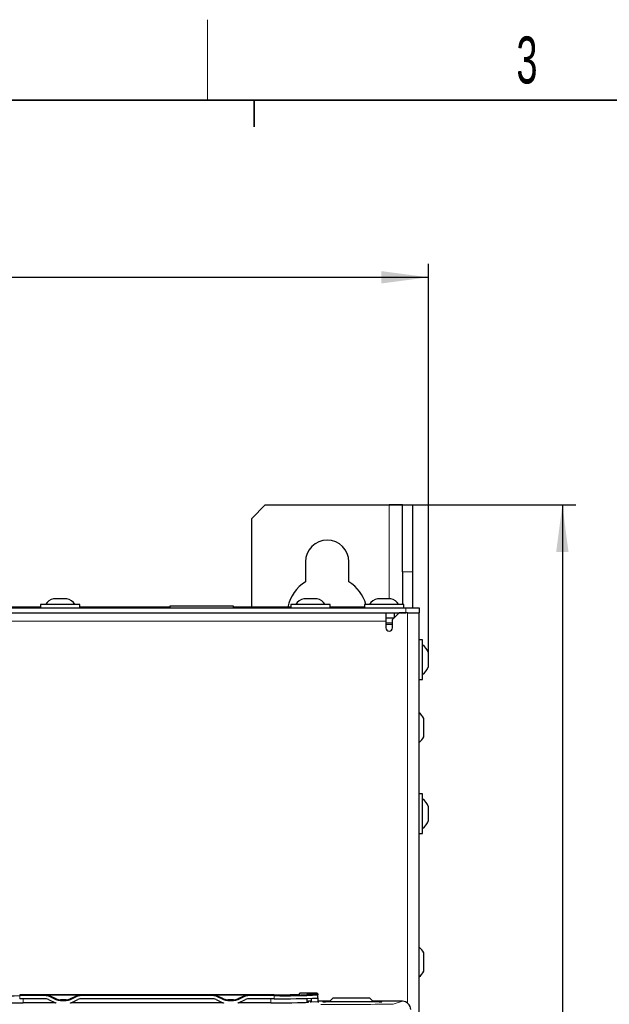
# Paper-space layout 'Blatt3' of a CAD drawing. Header units: millimetres. Extents: x 5 to 418, y 2 to 292.
# Tile 45 of 50: x 107 to 151, y 215 to 288. Entities that reach past the tile are written whole.
import ezdxf

# ---------------------------------------------------------------- set-up
doc = ezdxf.new("R2010")
doc.units = ezdxf.units.MM
doc.layers.add('SLD-0', color=7, linetype='Continuous')
doc.styles.add('SLDTEXTSTYLE1', font='TXT', dxfattribs={"width": 0.605})
doc.dimstyles.new('SLDDIMSTYLE0', dxfattribs={"dimtxt": 3.081982, "dimasz": 3.5, "dimexe": 0, "dimexo": 0.0625, "dimgap": 0.770496, "dimtad": 1, "dimdec": 1, "dimlfac": 4, "dimrnd": 1e-09, "dimzin": 12, "dimdsep": 46, "dimtxsty": 'SLDTEXTSTYLE1', "dimsah": 1, "dimcen": 0.09, "dimadec": 0, "dimazin": 3, "dimtfac": 1, "dimtofl": 0, "dimtmove": 0, "dimatfit": 3, "dimfxl": 1, "dimfrac": 2, "dimtolj": 1, "dimtzin": 12, "dimarcsym": 0})
doc.dimstyles.new('SLDDIMSTYLE1', dxfattribs={"dimtxt": 3.5, "dimasz": 3.5, "dimexe": 0, "dimexo": 0.0625, "dimgap": 0.875, "dimtad": 1, "dimdec": 1, "dimlfac": 4, "dimrnd": 1e-09, "dimzin": 12, "dimdsep": 46, "dimtxsty": 'SLDTEXTSTYLE1', "dimsah": 1, "dimcen": 0.09, "dimadec": 0, "dimazin": 3, "dimtfac": 1, "dimtofl": 0, "dimtmove": 0, "dimatfit": 3, "dimfxl": 1, "dimfrac": 2, "dimtolj": 1, "dimtzin": 12, "dimarcsym": 0})

# ---------------------------------------------------------------- blocks, each defined once
blk = doc.blocks.new('_D_13')
at = {"layer": 'SLD-0'}
for p, q in [((54.142, 241.215), (54.142, 270.265)), ((137.992, 241.215), (137.992, 270.265)), ((54.142, 269.265), (137.992, 269.265))]:
    blk.add_line(p, q, dxfattribs=at)
for points in [[(54.142, 269.265), (57.642, 268.805), (57.642, 269.725)], [(137.992, 269.265), (134.492, 269.725), (134.492, 268.805)]]:
    blk.add_solid(points, dxfattribs=at)
at = {"layer": 'SLD-0', "insert": (90.775, 273.358), "char_height": 3.175, "attachment_point": 1, "style": 'SLDTEXTSTYLE1'}
blk.add_mtext('335,4', dxfattribs=at)
blk = doc.blocks.new('_D_14')
at = {"layer": 'SLD-0', "color": 7}
for p, q in [((135.067, 252.265), (148.992, 252.265)), ((147.992, 252.265), (147.992, 99.325)), ((134.526, 99.325), (148.992, 99.325))]:
    blk.add_line(p, q, dxfattribs=at)
for points in [[(147.992, 252.265), (147.532, 248.765), (148.452, 248.765)], [(147.992, 99.325), (148.452, 102.825), (147.532, 102.825)]]:
    blk.add_solid(points, dxfattribs=at)
at = {"layer": 'SLD-0', "color": 7, "insert": (143.48, 169.779), "char_height": 3.5, "attachment_point": 1, "rotation": 90, "style": 'SLDTEXTSTYLE1'}
blk.add_mtext('611,8', dxfattribs=at)

psp = doc.layouts.new('Blatt3')

# ---------------------------------------------------------------- linework, layer by layer
at = {"color": 7, "linetype": 'Continuous', "lineweight": 25}
for p, q in [((125.8168, 252.2651), (124.8168, 251.2651)), ((125.8168, 252.2651), (135.0668, 252.2651)), ((136.0668, 252.2651), (135.0668, 252.2651)), ((136.0668, 252.2651), (136.8168, 252.2651)), ((136.0668, 247.2651), (136.0668, 252.2651)), ((136.8168, 252.2651), (136.8168, 247.2651)), ((124.8168, 244.6401), (124.8168, 251.2651)), ((128.8168, 248.0151), (128.8168, 246.5368)), ((132.0668, 246.5368), (132.0668, 248.0151)), ((136.0668, 247.2651), (136.0668, 244.8401)), ((136.8168, 247.2651), (136.8168, 244.5901)), ((109.0418, 244.8401), (109.0418, 244.5901)), ((111.9918, 244.8401), (109.0418, 244.8401)), ((111.0168, 245.2651), (110.0168, 245.2651)), ((111.9918, 244.5901), (111.9918, 244.8401)), ((127.7168, 244.8401), (127.7168, 244.5901)), ((130.6668, 244.8401), (127.7168, 244.8401)), ((129.6918, 245.2651), (128.6918, 245.2651)), ((130.6668, 244.5901), (130.6668, 244.8401)), ((133.2168, 244.8401), (133.2168, 244.5901)), ((136.1668, 244.8401), (133.2168, 244.8401)), ((135.1918, 245.2651), (134.1918, 245.2651)), ((136.1668, 244.5901), (136.1668, 244.8401)), ((55.8168, 244.5901), (136.3168, 244.5901)), ((55.8168, 244.2151), (136.3168, 244.2151)), ((109.0418, 244.6401), (103.4168, 244.6401)), ((118.6918, 244.6401), (111.9918, 244.6401)), ((118.6918, 244.7151), (118.6918, 244.5901)), ((118.7108, 244.7151), (118.6918, 244.7151)), ((123.4418, 244.7151), (118.7108, 244.7151)), ((123.4418, 244.5901), (123.4418, 244.7151)), ((127.7168, 244.6401), (123.4418, 244.6401)), ((133.2168, 244.6401), (130.6668, 244.6401)), ((134.8168, 244.2151), (134.8168, 243.5901)), ((135.8168, 244.2151), (135.3168, 243.7151)), ((135.4418, 244.2151), (135.4418, 243.8401)), ((136.4418, 244.2151), (135.8168, 244.2151)), ((136.3168, 244.5901), (137.3168, 244.5901)), ((136.4418, 244.2151), (137.3168, 244.2151)), ((137.3168, 244.5901), (137.3168, 244.2151)), ((137.3168, 210.1651), (137.3168, 244.2151)), ((134.8168, 243.8401), (135.4418, 243.8401)), ((134.8168, 243.5901), (134.8168, 243.0901)), ((135.3168, 243.0901), (135.3168, 243.7151)), ((135.3168, 243.3401), (134.8168, 243.3401)), ((137.5668, 242.1901), (137.3168, 242.1901)), ((137.5668, 239.2401), (137.5668, 242.1901)), ((137.9918, 240.2151), (137.9918, 241.2151)), ((137.3168, 239.2401), (137.5668, 239.2401)), ((137.6418, 235.8301), (137.6418, 236.3276)), ((137.6418, 234.9526), (137.6418, 235.8301)), ((137.5668, 230.6901), (137.3168, 230.6901)), ((137.5668, 227.7401), (137.5668, 230.6901)), ((137.9918, 228.7151), (137.9918, 229.7151)), ((137.3168, 227.7401), (137.5668, 227.7401)), ((137.6418, 218.3301), (137.6418, 218.8276)), ((137.6418, 217.4526), (137.6418, 218.3301)), ((126.4918, 215.7009), (107.4918, 215.7009)), ((109.1216, 215.6937), (112.362, 215.6937)), ((109.1216, 215.6907), (109.1216, 215.6937)), ((109.3948, 215.6907), (109.1216, 215.6907)), ((110.2146, 215.3859), (109.7118, 215.6204)), ((111.7718, 215.6204), (111.269, 215.3859)), ((112.362, 215.6907), (112.0888, 215.6907)), ((112.362, 215.6937), (112.362, 215.6907)), ((121.6216, 215.6937), (124.862, 215.6937)), ((121.6216, 215.6907), (121.6216, 215.6937)), ((121.8948, 215.6907), (121.6216, 215.6907)), ((122.7146, 215.3859), (122.2118, 215.6204)), ((124.2718, 215.6204), (123.769, 215.3859)), ((124.862, 215.6907), (124.5888, 215.6907)), ((124.862, 215.6937), (124.862, 215.6907)), ((128.3505, 215.7607), (128.3499, 215.7266)), ((129.6918, 215.8098), (128.4005, 215.8098)), ((129.237, 215.7974), (128.9418, 215.7974)), ((128.9418, 215.7974), (128.9418, 215.7409)), ((128.9418, 215.7409), (129.237, 215.7409)), ((128.9418, 215.1279), (128.9418, 215.422)), ((129.237, 215.7974), (129.237, 215.7927)), ((129.237, 215.7457), (129.237, 215.7409)), ((129.237, 215.7457), (129.6918, 215.7457)), ((129.7418, 215.7598), (129.7418, 215.7427)), ((129.7418, 215.7427), (129.7418, 215.6957)), ((129.7418, 215.6957), (129.7418, 215.6843)), ((129.7418, 215.4593), (129.7418, 215.6843)), ((129.7418, 215.4593), (129.7418, 215.4049)), ((130.8668, 215.4401), (130.6168, 215.1901)), ((133.6168, 215.4401), (130.8668, 215.4401)), ((133.8668, 215.1901), (133.6168, 215.4401)), ((109.3338, 215.4026), (107.4918, 215.4026)), ((110.1666, 215.092), (107.7418, 215.092)), ((109.6508, 215.3323), (110.1536, 215.0979)), ((110.952, 215.3157), (110.5315, 215.3157)), ((122.6666, 215.092), (111.317, 215.092)), ((111.33, 215.0979), (111.8328, 215.3323)), ((121.8338, 215.4026), (112.1497, 215.4026)), ((122.1508, 215.3323), (122.6536, 215.0979)), ((123.452, 215.3157), (123.0315, 215.3157)), ((126.2418, 215.092), (123.817, 215.092)), ((123.83, 215.0979), (124.3328, 215.3323)), ((126.4918, 215.4026), (124.6497, 215.4026)), ((128.9918, 215.1317), (128.9918, 215.1598)), ((129.2466, 215.2098), (129.0418, 215.2098)), ((129.243, 215.4049), (129.2471, 215.1793)), ((129.7418, 215.4049), (129.7418, 215.1793)), ((130.6365, 215.2098), (129.7418, 215.2098)), ((129.7418, 215.1793), (129.7418, 215.1597)), ((130.1302, 215.1778), (130.1295, 215.1778)), ((134.3155, 215.1754), (130.3181, 215.1754)), ((130.6168, 215.1901), (130.6168, 215.1754)), ((136.0507, 215.2098), (133.847, 215.2098)), ((133.8668, 215.1754), (133.8668, 215.1901))]:
    psp.add_line(p, q, dxfattribs=at)
at = {"color": 7, "linetype": 'Continuous', "lineweight": 18}
for p, q in [((135.0668, 252.2651), (135.0668, 245.2651)), ((136.8168, 247.2651), (136.0668, 247.2651)), ((136.3168, 244.2151), (136.3168, 244.5901)), ((136.4418, 215.0726), (136.4418, 244.2151)), ((134.8168, 243.5901), (57.3168, 243.5901)), ((135.3168, 243.4651), (134.8168, 243.4651)), ((107.4918, 215.6275), (107.4918, 215.6784)), ((107.4918, 215.6784), (109.3948, 215.6784)), ((109.3948, 215.6275), (107.4918, 215.6275)), ((107.4918, 215.4026), (107.4918, 215.6275)), ((109.3948, 215.6907), (109.3948, 215.6784)), ((109.3948, 215.6275), (109.3948, 215.6784)), ((110.1934, 215.3275), (109.6906, 215.562)), ((109.7118, 215.6204), (109.7118, 215.6081)), ((109.7118, 215.6081), (110.2146, 215.3737)), ((111.269, 215.3737), (111.7718, 215.6081)), ((111.7929, 215.562), (111.2901, 215.3275)), ((111.7718, 215.6204), (111.7718, 215.6081)), ((112.0888, 215.6907), (112.0888, 215.6784)), ((112.0888, 215.6784), (112.0888, 215.6275)), ((112.0888, 215.6784), (121.8948, 215.6784)), ((121.8948, 215.6275), (112.0888, 215.6275)), ((121.8948, 215.6907), (121.8948, 215.6784)), ((121.8948, 215.6784), (121.8948, 215.6275)), ((122.6934, 215.3275), (122.1906, 215.562)), ((122.2118, 215.6204), (122.2118, 215.6081)), ((122.2118, 215.6081), (122.7146, 215.3737)), ((123.769, 215.3737), (124.2718, 215.6081)), ((124.2929, 215.562), (123.7901, 215.3275)), ((124.2718, 215.6204), (124.2718, 215.6081)), ((124.5888, 215.6907), (124.5888, 215.6784)), ((124.5888, 215.6784), (124.5888, 215.6275)), ((124.5888, 215.6784), (126.4918, 215.6784)), ((126.4918, 215.6275), (124.5888, 215.6275)), ((126.4918, 215.6784), (126.4918, 215.6275)), ((126.4918, 215.4026), (126.4918, 215.6275)), ((128.3505, 215.7267), (128.3505, 215.7607)), ((128.4005, 215.8098), (128.4005, 215.7343)), ((129.237, 215.7927), (129.6918, 215.7927)), ((129.6918, 215.7927), (129.6918, 215.8098)), ((129.6918, 215.7457), (129.6918, 215.7927)), ((129.6918, 215.7343), (129.6918, 215.7457)), ((107.7418, 215.092), (107.7418, 215.4026)), ((110.2146, 215.3859), (110.2146, 215.3737)), ((110.5315, 215.3157), (110.5315, 215.3035)), ((110.5315, 215.3035), (110.5315, 215.2526)), ((110.5315, 215.3035), (110.952, 215.3035)), ((110.952, 215.2526), (110.5315, 215.2526)), ((110.952, 215.3157), (110.952, 215.3035)), ((110.952, 215.3035), (110.952, 215.2526)), ((111.269, 215.3859), (111.269, 215.3737)), ((122.7146, 215.3859), (122.7146, 215.3737)), ((123.0315, 215.3157), (123.0315, 215.3035)), ((123.0315, 215.3035), (123.0315, 215.2526)), ((123.0315, 215.3035), (123.452, 215.3035)), ((123.452, 215.2526), (123.0315, 215.2526)), ((123.452, 215.3157), (123.452, 215.3035)), ((123.452, 215.3035), (123.452, 215.2526)), ((123.769, 215.3859), (123.769, 215.3737)), ((126.2418, 215.092), (126.2418, 215.4026)), ((129.0418, 215.2098), (129.0418, 215.1409)), ((129.243, 215.4049), (129.7418, 215.4049)), ((129.2471, 215.1793), (129.7418, 215.1793)), ((130.1181, 215.1789), (130.1181, 215.1875)), ((130.1181, 215.1789), (130.1318, 215.1776)), ((130.3181, 215.191), (130.6178, 215.191)), ((130.3181, 215.191), (130.3181, 215.1754)), ((133.8658, 215.191), (134.3155, 215.191)), ((134.3155, 215.191), (134.3155, 215.1754)), ((134.5017, 215.1776), (134.5155, 215.1789)), ((134.5155, 215.1875), (134.5155, 215.1789)), ((135.3674, 214.9822), (136.0507, 215.2098))]:
    psp.add_line(p, q, dxfattribs=at)
at = {"color": 7, "linetype": 'Continuous', "lineweight": 25, "flags": 128}
for points in [[(110.1536, 215.0979), (110.1911, 215.0816), (110.2015, 215.0775)], [(111.282, 215.0775), (111.2925, 215.0816), (111.33, 215.0979)], [(122.6536, 215.0979), (122.6911, 215.0816), (122.7015, 215.0775)], [(123.782, 215.0775), (123.7925, 215.0816), (123.83, 215.0979)]]:
    psp.add_lwpolyline(points, dxfattribs=at)
at = {"color": 7, "linetype": 'Continuous', "lineweight": 25}
for centre, radius, start, end in [((130.4418, 248.0151), 1.625, 0, 180), ((130.4418, 244.0151), 3, 122.797168, 167.975301), ((130.4418, 244.0151), 3, 15.962014, 57.202832), ((110.2543, 244.2937), 1, 103.741315, 146.881112), ((110.7792, 244.2937), 1, 33.118888, 76.258685), ((128.9293, 244.2937), 1, 103.741315, 146.881112), ((129.4542, 244.2937), 1, 33.118888, 76.258685), ((134.4293, 244.2937), 1, 103.741315, 146.881112), ((134.9542, 244.2937), 1, 33.118888, 76.258685), ((135.0668, 243.0901), 0.25, 180, 0), ((137.0204, 240.9775), 1, 13.741315, 56.881112), ((137.0204, 240.4526), 1, 303.118888, 346.258685), ((136.5098, 235.7973), 1.25, 25.099917, 49.791619), ((136.5098, 235.4828), 1.25, 310.208381, 334.900083), ((137.0204, 229.4775), 1, 13.741315, 56.881112), ((137.0204, 228.9526), 1, 303.118888, 346.258685), ((136.5098, 218.2973), 1.25, 25.099917, 49.791619), ((136.5098, 217.9828), 1.25, 310.208381, 334.900083), ((106.6463, 260.3178), 44.6982, 266.916376, 271.083895), ((109.3948, 214.9284), 0.75, 65.001502, 90.001995), ((112.0888, 214.9284), 0.75, 89.99803, 114.998545), ((121.8948, 214.9284), 0.75, 65.001455, 90.00197), ((124.5888, 214.9284), 0.75, 89.997981, 114.998451), ((127.3244, 259.6731), 44.0026, 268.915743, 273.084019), ((126.9689, 243.0648), 27.368, 269.001122, 272.998544), ((127.2706, 264.1415), 48.5202, 269.080308, 272.91942), ((127.2707, 263.9144), 48.5181, 269.080159, 272.919438), ((128.4005, 215.7598), 0.05, 89.993065, 178.999128), ((129.6918, 215.7598), 0.05, 0.010389, 89.998149), ((129.6918, 215.6957), 0.05, 0.006101, 90.002438), ((109.3338, 214.6524), 0.7502, 65.004592, 89.998905), ((110.5315, 216.0536), 0.7502, 245.004592, 269.998905), ((110.952, 216.0536), 0.7502, 270.001119, 294.995455), ((112.1498, 214.6524), 0.7502, 90.001119, 114.995455), ((121.8338, 214.6524), 0.7502, 65.004545, 89.998881), ((123.0315, 216.0536), 0.7501, 245.004359, 269.999067), ((123.452, 216.0536), 0.7502, 270.001071, 294.995361), ((124.6498, 214.6524), 0.7502, 90.000977, 114.995455), ((129.0418, 215.1598), 0.05, 89.997645, 179.993817)]:
    psp.add_arc(centre, radius, start, end, dxfattribs=at)
at = {"color": 7, "linetype": 'Continuous', "lineweight": 18}
for centre, radius, start, end in [((109.3948, 214.9275), 0.7, 65.002941, 90.001483), ((108.0574, 216.3373), 1.8079, 334.607054, 336.216501), ((113.4167, 216.3329), 1.7974, 203.777841, 205.396693), ((112.0888, 214.9275), 0.7, 89.998517, 114.997059), ((121.8948, 214.9275), 0.7, 65.002941, 90.001483), ((120.5669, 216.3329), 1.7974, 334.603307, 336.222159), ((125.917, 216.3331), 1.7978, 203.779911, 205.398444), ((124.5888, 214.9275), 0.7, 89.99845, 114.997126), ((128.4005, 215.6843), 0.05, 89.990138, 115.912052), ((129.6918, 215.7427), 0.05, 0.010389, 89.998149), ((129.6918, 215.6843), 0.05, 0.010389, 89.998149), ((108.5751, 216.096), 1.7915, 334.599656, 336.223899), ((110.5315, 216.0527), 0.8001, 245.00314, 269.999546), ((110.952, 216.0527), 0.8001, 270.000454, 294.99686), ((112.9212, 216.1018), 1.8055, 203.78336, 205.394996), ((121.0624, 216.1018), 1.8055, 334.605004, 336.21664), ((123.0315, 216.0527), 0.8001, 245.00314, 269.999546), ((123.452, 216.0527), 0.8001, 270.000454, 294.99686), ((125.4145, 216.0987), 1.7981, 203.778142, 205.396392), ((129.0418, 215.0908), 0.05, 90.006592, 119.446351), ((130.1181, 215.1125), 0.075, 58.95294, 89.998838), ((134.3654, 212.3188), 2.8727, 87.005047, 90.99489), ((134.5155, 215.1125), 0.075, 89.99629, 121.051932)]:
    psp.add_arc(centre, radius, start, end, dxfattribs=at)
at = {"color": 7, "linetype": 'Continuous', "lineweight": 25}
for centre, major_axis, ratio, start_param, end_param in [((109.3948, 214.9406), (0, -0.7501), 0.9998477, 2.7052603, 3.1415927), ((112.0888, 214.9406), (0, -0.7501), 0.9998477, 3.1415927, 3.577925), ((121.8948, 214.9406), (0, -0.7501), 0.9998477, 2.7052603, 3.1415927), ((124.5888, 214.9406), (0, -0.7501), 0.9998477, 3.1415927, 3.577925), ((129.2501, 215.0428), (-0.0131, 0.75), 0.0003045, 0.017448, 0.3563949), ((129.2549, 214.7197), (-0.0131, 0.75), 0.0003045, 5.864301, 5.952419), ((107.7418, 215.1409), (2.8, 0), 0.0174551, 3.1415927, 4.712389), ((110.5315, 216.0658), (0, -0.7501), 0.9998477, 5.846853, 6.2831853), ((110.952, 216.0658), (0, -0.7501), 0.9998477, 0, 0.4363323), ((123.0315, 216.0658), (0, -0.7501), 0.9998477, 5.846853, 6.2831853), ((123.452, 216.0658), (0, -0.7501), 0.9998477, 0, 0.4363323), ((126.2418, 215.1409), (2.8, 0), 0.0174551, 4.712389, 6.2831853), ((129.4918, 215.1692), (0.325, 0), 0.0174551, 2.4226762, 3.8611439), ((129.2352, 215.8644), (-0.0131, 0.75), 0.0003045, 2.7227083, 2.7921863), ((129.4918, 215.1692), (0.325, 0), 0.0174551, 5.5900254, 6.9763452), ((130.3181, 215.1789), (0.2, 0), 0.0174524, 3.1415926, 4.7120843), ((134.3155, 215.1789), (0.2, 0), 0.0174524, 4.7126937, 6.2831854), ((136.0502, 214.5847), (0.5937, 0.1978), 0.9987209, 5.962135, 7.5320179)]:
    psp.add_ellipse(centre, major_axis=major_axis, ratio=ratio, start_param=start_param, end_param=end_param, dxfattribs=at)
at = {"color": 7, "linetype": 'Continuous', "lineweight": 18}
for centre, major_axis, ratio, start_param, end_param in [((116.3413, 219.3224), (249.375, 0), 0.0174551, 4.7670318, 4.7887587), ((130.3181, 215.1875), (0.2, 0), 0.0174524, 1.571101, 3.1415927)]:
    psp.add_ellipse(centre, major_axis=major_axis, ratio=ratio, start_param=start_param, end_param=end_param, dxfattribs=at)
at = {"color": 7, "linetype": 'Continuous', "lineweight": 25}
psp.add_open_spline([(134.505, 215.1779), (134.505, 215.1779), (134.5052, 215.1779), (134.5049, 215.1779), (134.5048, 215.1779)], degree=3, knots=[0, 0, 0, 0, 0.4608399, 1, 1, 1, 1], dxfattribs=at)
at = {"layer": 'SLD-0', "lineweight": 18}
psp.add_line((121.5, 282.5), (121.5, 288.5), dxfattribs=at)
at = {"layer": 'SLD-0', "lineweight": 35}
psp.add_line((408, 282.5), (26, 282.5), dxfattribs=at)
at = {"layer": 'SLD-0'}
for p, q in [((125, 280.5), (125, 282.5)), ((125, 282.5), (125, 280.5))]:
    psp.add_line(p, q, dxfattribs=at)

# ---------------------------------------------------------------- texts
at = {"layer": 'SLD-0', "insert": (145.3527, 287.243), "char_height": 3.5, "attachment_point": 2, "style": 'SLDTEXTSTYLE1'}
psp.add_mtext('3', dxfattribs=at)

# ---------------------------------------------------------------- dimensions: what is measured, and where the dimension line sits
at = {"layer": 'SLD-0'}
dim = psp.add_linear_dim(base=(137.9918, 269.2651), p1=(54.1418, 241.2151), p2=(137.9918, 241.2151), dimstyle='SLDDIMSTYLE0', dxfattribs=at)
dim.commit()
dim.dimension.update_dxf_attribs({"geometry": '_D_13', "text_midpoint": (96.0668, 269.2651), "dimtype": 160})
at = {"layer": 'SLD-0', "color": 7}
dim = psp.add_linear_dim(base=(147.9918, 99.325), p1=(135.0668, 252.2651), p2=(134.5264, 99.325), angle=90, dimstyle='SLDDIMSTYLE1', dxfattribs=at)
dim.commit()
dim.dimension.update_dxf_attribs({"geometry": '_D_14', "text_midpoint": (147.9918, 175.795), "dimtype": 160})

doc.saveas('drawing.dxf')
